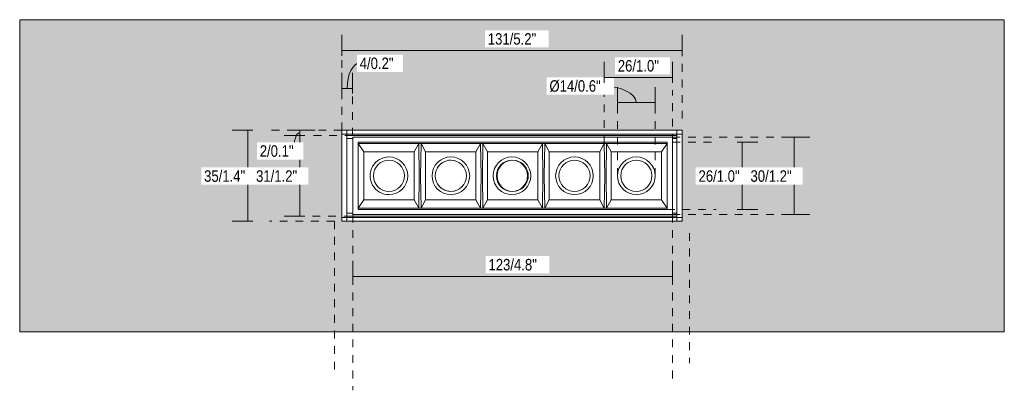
# Model space of a CAD drawing. Header units: millimetres. Extents: x -6769 to -5415, y 218 to 6644.
# Tile 1 of 4: x -6769 to -6390, y 218 to 360. Entities that reach past the tile are written whole.
import ezdxf

# ---------------------------------------------------------------- set-up
doc = ezdxf.new("R2010")
doc.units = ezdxf.units.MM
doc.linetypes.add('Dash', pattern=[6, 3, -3])
doc.layers.add('A-ANNO-DIMS', color=7, linetype='Continuous', lineweight=9, true_color=0x5b5b5b)
for name, color, linetype, lineweight in [('A-ANNO-DIMS-2', 7, 'Continuous', 9), ('A-DETL-GENF', 7, 'Continuous', 9), ('E-LITE-EQPM', 7, 'Continuous', 20)]:
    doc.layers.add(name, color=color, linetype=linetype, lineweight=lineweight)
doc.styles.add('Arial Narrow', font='ARIALN.TTF', dxfattribs={"height": 4.4})
doc.dimstyles.new('FARO_-_2_2mm_Arial_Narrow_mm_Inch_Left_H', dxfattribs={"dimscale": 304.8, "dimtxt": 4.503096, "dimasz": 0, "dimexe": 0.019685, "dimexo": 0.0625, "dimgap": 0.003281, "dimtad": 3, "dimtih": 1, "dimtoh": 1, "dimdec": 0, "dimzin": 0, "dimdsep": 46, "dimtxsty": 'Arial Narrow', "dimblk1": 'NONE', "dimblk2": 'NONE', "dimsah": 1, "dimcen": 0.09, "dimadec": 0, "dimazin": 0, "dimtfac": 1, "dimtdec": 4, "dimtix": 1, "dimtmove": 0, "dimatfit": 3, "dimfxl": 0.006562, "dimfxlon": 1, "dimtvp": 1, "dimtfill": 1, "dimtolj": 1, "dimtzin": 0, "dimarcsym": 2})
doc.dimstyles.new('FARO_-_2_2mm_Arial_Narrow_mm_Inch_Left_H_1', dxfattribs={"dimscale": 304.8, "dimtxt": 4.503096, "dimasz": 0, "dimexe": 0.019685, "dimexo": 0.0625, "dimgap": 0.003281, "dimtad": 3, "dimtih": 1, "dimtoh": 1, "dimdec": 0, "dimzin": 0, "dimdsep": 46, "dimtxsty": 'Arial Narrow', "dimblk1": 'NONE', "dimblk2": 'NONE', "dimsah": 1, "dimcen": 0.09, "dimadec": 0, "dimazin": 0, "dimtfac": 1, "dimtdec": 4, "dimtix": 1, "dimtmove": 1, "dimatfit": 3, "dimfxl": 0.006562, "dimfxlon": 1, "dimtvp": 1, "dimtfill": 1, "dimtolj": 1, "dimtzin": 0, "dimarcsym": 2})

# ---------------------------------------------------------------- blocks, each defined once
blk = doc.blocks.new('43706_GLB - 43701 TROOP-3 white recessed lamp-652124-Alzado_PDF')
at = {"layer": 'E-LITE-EQPM'}
for p, q in [((-6643, 316), (-6645, 316)), ((-6643, 316), (-6643, 317.48)), ((-6643, 317.48), (-6643, 316)), ((-6643, 315.5), (-6643, 316)), ((-6643, 316), (-6516, 316)), ((-6643, 316), (-6643, 300)), ((-6643, 315.5), (-6516, 315.5)), ((-6640.74, 314.9), (-6640.74, 285.1)), ((-6517.74, 314.9), (-6640.74, 314.9)), ((-6517.74, 285.1), (-6517.74, 314.9)), ((-6516, 317.48), (-6516, 316)), ((-6516, 316), (-6516, 317.48)), ((-6516, 316), (-6516, 315.5)), ((-6516, 300), (-6516, 316)), ((-6514, 316), (-6516, 316)), ((-6640.74, 314.3), (-6643, 314.3)), ((-6638.74, 287.1), (-6638.74, 312.9)), ((-6638.74, 312.9), (-6519.74, 312.9)), ((-6636.53, 309.25), (-6638.74, 312.4)), ((-6615.39, 312.4), (-6638.74, 312.4)), ((-6617.15, 309.25), (-6615.39, 312.4)), ((-6614.49, 312.4), (-6615.39, 312.4)), ((-6591.59, 312.4), (-6614.49, 312.4)), ((-6614.49, 312.4), (-6612.73, 309.25)), ((-6591.59, 312.4), (-6593.35, 309.25)), ((-6590.69, 312.4), (-6591.59, 312.4)), ((-6588.93, 309.25), (-6590.69, 312.4)), ((-6567.79, 312.4), (-6590.69, 312.4)), ((-6567.79, 312.4), (-6569.55, 309.25)), ((-6566.89, 312.4), (-6567.79, 312.4)), ((-6565.13, 309.25), (-6566.89, 312.4)), ((-6543.99, 312.4), (-6566.89, 312.4)), ((-6545.75, 309.25), (-6543.99, 312.4)), ((-6543.09, 312.4), (-6543.99, 312.4)), ((-6519.74, 312.4), (-6543.09, 312.4)), ((-6543.09, 312.4), (-6541.33, 309.25)), ((-6519.74, 312.4), (-6521.94, 309.25)), ((-6519.74, 312.9), (-6519.74, 287.1)), ((-6516, 314.3), (-6517.74, 314.3)), ((-6636.53, 309.25), (-6636.53, 290.75)), ((-6617.15, 309.25), (-6636.53, 309.25)), ((-6617.15, 290.75), (-6617.15, 309.25)), ((-6593.35, 309.25), (-6612.73, 309.25)), ((-6612.73, 309.25), (-6612.73, 290.75)), ((-6593.35, 309.25), (-6593.35, 290.75)), ((-6588.93, 290.75), (-6588.93, 309.25)), ((-6569.55, 309.25), (-6588.93, 309.25)), ((-6569.55, 309.25), (-6569.55, 290.75)), ((-6565.13, 290.75), (-6565.13, 309.25)), ((-6545.75, 309.25), (-6565.13, 309.25)), ((-6545.75, 290.75), (-6545.75, 309.25)), ((-6521.94, 309.25), (-6541.33, 309.25)), ((-6541.33, 309.25), (-6541.33, 290.75)), ((-6521.94, 290.75), (-6521.94, 309.25)), ((-6643, 300), (-6643, 284)), ((-6516, 284), (-6516, 300)), ((-6638.74, 287.6), (-6636.53, 290.75)), ((-6636.53, 290.75), (-6617.15, 290.75)), ((-6615.39, 287.6), (-6617.15, 290.75)), ((-6612.73, 290.75), (-6614.49, 287.6)), ((-6612.73, 290.75), (-6593.35, 290.75)), ((-6593.35, 290.75), (-6591.59, 287.6)), ((-6590.69, 287.6), (-6588.93, 290.75)), ((-6588.93, 290.75), (-6569.55, 290.75)), ((-6569.55, 290.75), (-6567.79, 287.6)), ((-6566.89, 287.6), (-6565.13, 290.75)), ((-6565.13, 290.75), (-6545.75, 290.75)), ((-6543.99, 287.6), (-6545.75, 290.75)), ((-6541.33, 290.75), (-6543.09, 287.6)), ((-6541.33, 290.75), (-6521.94, 290.75)), ((-6521.94, 290.75), (-6519.74, 287.6)), ((-6640.74, 285.7), (-6643, 285.7)), ((-6643, 284), (-6643, 284.5)), ((-6516, 284.5), (-6643, 284.5)), ((-6640.74, 285.1), (-6517.74, 285.1)), ((-6638.74, 287.6), (-6615.39, 287.6)), ((-6519.74, 287.1), (-6638.74, 287.1)), ((-6615.39, 287.6), (-6614.49, 287.6)), ((-6614.49, 287.6), (-6591.59, 287.6)), ((-6591.59, 287.6), (-6590.69, 287.6)), ((-6590.69, 287.6), (-6567.79, 287.6)), ((-6567.79, 287.6), (-6566.89, 287.6)), ((-6566.89, 287.6), (-6543.99, 287.6)), ((-6543.99, 287.6), (-6543.09, 287.6)), ((-6543.09, 287.6), (-6519.74, 287.6)), ((-6516, 285.7), (-6517.74, 285.7)), ((-6516, 284.5), (-6516, 284)), ((-6643, 284), (-6645, 284)), ((-6643, 282.52), (-6643, 284)), ((-6516, 284), (-6643, 284)), ((-6643, 284), (-6643, 282.52)), ((-6516, 284), (-6516, 282.52)), ((-6516, 282.52), (-6516, 284)), ((-6514, 284), (-6516, 284))]:
    blk.add_line(p, q, dxfattribs=at)
at = {"layer": 'E-LITE-EQPM', "flags": 128}
for points in [[(-6615.39, 312.4), (-6615.18, 300), (-6615.39, 287.6)], [(-6614.49, 287.6), (-6614.7, 300), (-6614.49, 312.4)], [(-6591.59, 287.6), (-6591.38, 300), (-6591.59, 312.4)], [(-6590.69, 312.4), (-6590.9, 300), (-6590.69, 287.6)], [(-6567.79, 287.6), (-6567.58, 300), (-6567.79, 312.4)], [(-6566.89, 312.4), (-6567.1, 300), (-6566.89, 287.6)], [(-6543.99, 312.4), (-6543.78, 300), (-6543.99, 287.6)], [(-6543.09, 287.6), (-6543.3, 300), (-6543.09, 312.4)]]:
    blk.add_lwpolyline(points, dxfattribs=at)
at = {"layer": 'E-LITE-EQPM'}
for centre, radius, start, end in [((-6626.84, 300), 7.25, 90, 149.9997), ((-6626.84, 300), 7.25, 270, 90), ((-6603.01, 300), 7.25, 90, 270), ((-6603.01, 300), 7.25, 270, 90), ((-6579.5, 300), 7.25, 90, 270), ((-6579.5, 300), 7.25, 270, 90), ((-6555.44, 300), 7.25, 90, 270), ((-6555.44, 300), 7.25, 270, 90), ((-6531.64, 300), 7.25, 90, 270), ((-6531.64, 300), 7.25, 270, 90), ((-6626.84, 300), 7.25, 150, 210), ((-6626.84, 300), 6, 90, 270), ((-6626.84, 300), 6, 90, 270), ((-6626.84, 300), 6, 270, 90), ((-6626.84, 300), 6, 270, 90), ((-6603.01, 300), 6, 90, 270), ((-6603.04, 300), 6, 90, 150), ((-6603.04, 300), 6, 270, 90), ((-6603.01, 300), 6, 270, 90), ((-6579.5, 300), 6, 90, 270), ((-6579.24, 300), 6, 90, 270), ((-6579.5, 300), 6, 270, 90), ((-6579.24, 300), 6, 282.5099, 77.4901), ((-6555.44, 300), 6, 90, 270), ((-6555.44, 300), 6, 90, 270), ((-6555.44, 300), 6, 270, 90), ((-6555.44, 300), 6, 270, 90), ((-6531.64, 300), 6, 90, 270), ((-6531.64, 300), 6, 90, 270), ((-6531.64, 300), 6, 270, 90), ((-6531.64, 300), 6, 270, 90), ((-6626.84, 300), 7.25, 210.0003, 270), ((-6603.04, 300), 6, 210, 270)]:
    blk.add_arc(centre, radius, start, end, dxfattribs=at)
blk = doc.blocks.new('DIMBLOCK1-Alzado_PDF')
at = {"layer": 'A-ANNO-DIMS-2', "color": 251, "true_color": 0x5b5b5b}
for p, q in [((-6659.18, 315.5), (-6667.18, 315.5)), ((-6661.18, 315.5), (-6661.18, 284.5)), ((-6661.18, 315.5), (-6659.18, 315.5)), ((-6659.18, 284.5), (-6667.18, 284.5)), ((-6661.18, 284.5), (-6659.18, 284.5))]:
    blk.add_line(p, q, dxfattribs=at)
at = {"layer": 'A-ANNO-DIMS-2', "color": 0, "insert": (-6677.97, 302.11), "char_height": 4.4, "width": 18.9559, "attachment_point": 1, "line_spacing_factor": 0.974696, "style": 'Arial Narrow', "bg_fill": 3, "box_fill_scale": 1.25, "bg_fill_color": 256, "bg_fill_true_color": 13158600, "bg_fill_transparency": 0}
blk.add_mtext('31/1.2"', dxfattribs=at)
blk = doc.blocks.new('_None')
blk = doc.blocks.new('DIMBLOCK2-Alzado_PDF')
at = {"layer": 'A-ANNO-DIMS-2', "color": 251, "true_color": 0x5b5b5b}
for p, q in [((-6679.18, 317.48), (-6687.18, 317.48)), ((-6681.18, 317.48), (-6681.18, 282.52)), ((-6681.18, 317.48), (-6679.18, 317.48)), ((-6679.18, 282.52), (-6687.18, 282.52)), ((-6681.18, 282.52), (-6679.18, 282.52))]:
    blk.add_line(p, q, dxfattribs=at)
at = {"layer": 'A-ANNO-DIMS-2', "color": 0, "insert": (-6697.97, 302.11), "char_height": 4.4, "width": 18.9559, "attachment_point": 1, "line_spacing_factor": 0.974696, "style": 'Arial Narrow', "bg_fill": 3, "box_fill_scale": 1.25, "bg_fill_color": 256, "bg_fill_true_color": 13158600, "bg_fill_transparency": 0}
blk.add_mtext('35/1.4"', dxfattribs=at)
blk = doc.blocks.new('DIMBLOCK3-Alzado_PDF')
at = {"layer": 'A-ANNO-DIMS-2', "color": 251, "true_color": 0x5b5b5b}
for p, q in [((-6659.18, 315.5), (-6667.18, 315.5)), ((-6661.18, 317.48), (-6663.18, 317.48)), ((-6661.68, 317.48), (-6655.18, 317.48)), ((-6661.18, 317.48), (-6661.18, 315.5)), ((-6661.18, 315.5), (-6659.18, 315.5))]:
    blk.add_line(p, q, dxfattribs=at)
blk.add_ellipse((-6661.18, 309.62), major_axis=(0, 6.87), ratio=0.345423, start_param=0, end_param=1.570796, dxfattribs=at)
at = {"layer": 'A-ANNO-DIMS-2', "color": 0, "insert": (-6676.56, 311.73), "char_height": 4.4, "width": 15.6107, "attachment_point": 1, "line_spacing_factor": 0.974696, "style": 'Arial Narrow', "bg_fill": 3, "box_fill_scale": 1.25, "bg_fill_color": 256, "bg_fill_true_color": 13158600, "bg_fill_transparency": 0}
blk.add_mtext('2/0.1"', dxfattribs=at)
blk = doc.blocks.new('DIMBLOCK4-Alzado_PDF')
at = {"layer": 'A-ANNO-DIMS-2', "color": 251, "true_color": 0x5b5b5b}
for p, q in [((-6645, 333.12), (-6645, 339.62)), ((-6640.85, 333.12), (-6640.85, 339.62)), ((-6645, 333.62), (-6640.85, 333.62)), ((-6645, 333.62), (-6645, 331.62)), ((-6640.85, 333.62), (-6640.85, 331.62))]:
    blk.add_line(p, q, dxfattribs=at)
blk.add_ellipse((-6638.09, 333.62), major_axis=(0, 9.71), ratio=0.497296, start_param=0, end_param=1.570796, dxfattribs=at)
at = {"layer": 'A-ANNO-DIMS-2', "color": 0, "insert": (-6638.09, 345.44), "char_height": 4.4, "width": 15.6107, "attachment_point": 1, "line_spacing_factor": 0.974696, "style": 'Arial Narrow', "bg_fill": 3, "box_fill_scale": 1.25, "bg_fill_color": 256, "bg_fill_true_color": 13158600, "bg_fill_transparency": 0}
blk.add_mtext('4/0.2"', dxfattribs=at)
blk = doc.blocks.new('DIMBLOCK5-Alzado_PDF')
at = {"layer": 'A-ANNO-DIMS-2', "color": 251, "true_color": 0x5b5b5b}
for p, q in [((-6645, 347.63), (-6645, 354.13)), ((-6514, 347.63), (-6514, 354.13)), ((-6645, 348.13), (-6514, 348.13)), ((-6645, 348.13), (-6645, 346.13)), ((-6514, 348.13), (-6514, 346.13))]:
    blk.add_line(p, q, dxfattribs=at)
at = {"layer": 'A-ANNO-DIMS-2', "color": 0, "insert": (-6588.79, 354.82), "char_height": 4.4, "width": 22.301, "attachment_point": 1, "line_spacing_factor": 0.974696, "style": 'Arial Narrow', "bg_fill": 3, "box_fill_scale": 1.25, "bg_fill_color": 256, "bg_fill_true_color": 13158600, "bg_fill_transparency": 0}
blk.add_mtext('131/5.2"', dxfattribs=at)
blk = doc.blocks.new('DIMBLOCK6-Alzado_PDF')
at = {"layer": 'A-ANNO-DIMS-2', "color": 251, "true_color": 0x5b5b5b}
for p, q in [((-6538.89, 326.13), (-6538.89, 334.13)), ((-6524.4, 326.13), (-6524.4, 334.13)), ((-6538.89, 328.13), (-6524.4, 328.13)), ((-6538.89, 328.13), (-6538.89, 326.13)), ((-6524.4, 328.13), (-6524.4, 326.13))]:
    blk.add_line(p, q, dxfattribs=at)
blk.add_ellipse((-6545.34, 328.13), major_axis=(13.69, 0), ratio=0.473453, start_param=0, end_param=1.570796, dxfattribs=at)
at = {"layer": 'A-ANNO-DIMS-2', "color": 0, "insert": (-6565.07, 336.73), "char_height": 4.4, "width": 23.6734, "attachment_point": 1, "line_spacing_factor": 0.974696, "style": 'Arial Narrow', "bg_fill": 3, "box_fill_scale": 1.25, "bg_fill_color": 256, "bg_fill_true_color": 13158600, "bg_fill_transparency": 0}
blk.add_mtext('Ø14/0.6"', dxfattribs=at)
blk = doc.blocks.new('DIMBLOCK7-Alzado_PDF')
at = {"layer": 'A-ANNO-DIMS-2', "color": 251, "true_color": 0x5b5b5b}
for p, q in [((-6543.99, 335.79), (-6543.99, 343.79)), ((-6517.74, 335.79), (-6517.74, 343.79)), ((-6543.99, 337.79), (-6517.74, 337.79)), ((-6543.99, 337.79), (-6543.99, 335.79)), ((-6517.74, 337.79), (-6517.74, 335.79))]:
    blk.add_line(p, q, dxfattribs=at)
at = {"layer": 'A-ANNO-DIMS-2', "color": 0, "insert": (-6538.76, 344.48), "char_height": 4.4, "width": 18.9559, "attachment_point": 1, "line_spacing_factor": 0.974696, "style": 'Arial Narrow', "bg_fill": 3, "box_fill_scale": 1.25, "bg_fill_color": 256, "bg_fill_true_color": 13158600, "bg_fill_transparency": 0}
blk.add_mtext('26/1.0"', dxfattribs=at)
blk = doc.blocks.new('DIMBLOCK8-Alzado_PDF')
at = {"layer": 'A-ANNO-DIMS-2', "color": 251, "true_color": 0x5b5b5b}
for p, q in [((-6492.9, 312.9), (-6484.9, 312.9)), ((-6490.9, 312.9), (-6492.9, 312.9)), ((-6490.9, 287.1), (-6490.9, 312.9)), ((-6492.9, 287.1), (-6484.9, 287.1)), ((-6490.9, 287.1), (-6492.9, 287.1))]:
    blk.add_line(p, q, dxfattribs=at)
at = {"layer": 'A-ANNO-DIMS-2', "color": 0, "insert": (-6507.7, 302.11), "char_height": 4.4, "width": 18.9559, "attachment_point": 1, "line_spacing_factor": 0.974696, "style": 'Arial Narrow', "bg_fill": 3, "box_fill_scale": 1.25, "bg_fill_color": 256, "bg_fill_true_color": 13158600, "bg_fill_transparency": 0}
blk.add_mtext('26/1.0"', dxfattribs=at)
blk = doc.blocks.new('DIMBLOCK9-Alzado_PDF')
at = {"layer": 'A-ANNO-DIMS-2', "color": 251, "true_color": 0x5b5b5b}
for p, q in [((-6472.9, 314.9), (-6464.9, 314.9)), ((-6470.9, 314.9), (-6472.9, 314.9)), ((-6470.9, 285.1), (-6470.9, 314.9)), ((-6472.9, 285.1), (-6464.9, 285.1)), ((-6470.9, 285.1), (-6472.9, 285.1))]:
    blk.add_line(p, q, dxfattribs=at)
at = {"layer": 'A-ANNO-DIMS-2', "color": 0, "insert": (-6487.7, 302.11), "char_height": 4.4, "width": 18.9559, "attachment_point": 1, "line_spacing_factor": 0.974696, "style": 'Arial Narrow', "bg_fill": 3, "box_fill_scale": 1.25, "bg_fill_color": 256, "bg_fill_true_color": 13158600, "bg_fill_transparency": 0}
blk.add_mtext('30/1.2"', dxfattribs=at)
blk = doc.blocks.new('DIMBLOCK10-Alzado_PDF')
at = {"layer": 'A-ANNO-DIMS-2', "color": 251, "true_color": 0x5b5b5b}
for p, q in [((-6640.74, 260.85), (-6640.74, 267.35)), ((-6517.74, 260.85), (-6517.74, 267.35)), ((-6640.74, 261.35), (-6517.74, 261.35)), ((-6640.74, 261.35), (-6640.74, 259.35)), ((-6517.74, 261.35), (-6517.74, 259.35))]:
    blk.add_line(p, q, dxfattribs=at)
at = {"layer": 'A-ANNO-DIMS-2', "color": 0, "insert": (-6588.53, 268.04), "char_height": 4.4, "width": 22.301, "attachment_point": 1, "line_spacing_factor": 0.974696, "style": 'Arial Narrow', "bg_fill": 3, "box_fill_scale": 1.25, "bg_fill_color": 256, "bg_fill_true_color": 13158600, "bg_fill_transparency": 0}
blk.add_mtext('123/4.8"', dxfattribs=at)

msp = doc.modelspace()

# ---------------------------------------------------------------- hatches: boundary and pattern name
at = {"layer": 'A-DETL-GENF', "true_color": 0xf0f0f0}
h = msp.add_hatch(color=7, dxfattribs=at)
h.paths.add_polyline_path([(-6675.51, 240), (-6390.04, 240), (-6390.04, 360), (-6768.94, 360), (-6768.94, 240)])
h.paths.add_polyline_path([(-6515.01, 282.52), (-6645, 282.52), (-6645, 317.48), (-6514, 317.48), (-6514, 282.52)])

# ---------------------------------------------------------------- linework, layer by layer
at = {"layer": 'A-ANNO-DIMS'}
for p, q in [((-6768.94, 360), (-6768.94, 317.35)), ((-6390.04, 360), (-6768.94, 360)), ((-6390.04, 240), (-6390.04, 360)), ((-6768.94, 317.35), (-6768.94, 240)), ((-6768.94, 240), (-6390.04, 240))]:
    msp.add_line(p, q, dxfattribs=at)
at = {"layer": 'A-ANNO-DIMS', "color": 254, "linetype": 'Dash', "true_color": 0xd2d2d2}
for p, q in [((-6645, 317.48), (-6645, 352)), ((-6514, 322), (-6514, 352)), ((-6640.85, 315.5), (-6640.85, 335.4)), ((-6543.99, 312.4), (-6543.99, 332.9)), ((-6517.74, 312.9), (-6517.74, 332.9)), ((-6538.89, 300), (-6538.89, 327.59)), ((-6524.4, 300), (-6524.4, 327.59)), ((-6645, 317.48), (-6672.85, 317.48)), ((-6640.85, 315.5), (-6658.22, 315.5)), ((-6517.74, 314.9), (-6472.89, 314.9)), ((-6517.74, 312.9), (-6500.94, 312.9)), ((-6641.25, 284.5), (-6657.87, 284.5)), ((-6640.74, 285.1), (-6640.74, 217.56)), ((-6519.89, 287.1), (-6500.94, 287.1)), ((-6517.74, 285.1), (-6517.74, 220.1)), ((-6517.74, 285.1), (-6472.89, 285.1)), ((-6647.85, 282.52), (-6672.85, 282.52)), ((-6647.85, 282.52), (-6647.85, 223)), ((-6511.15, 278), (-6511.15, 228))]:
    msp.add_line(p, q, dxfattribs=at)
at = {"layer": 'E-LITE-EQPM'}
for p, q in [((-6645, 282.52), (-6645, 317.48)), ((-6645, 317.48), (-6514, 317.48)), ((-6514, 317.48), (-6514, 282.52)), ((-6514, 282.52), (-6645, 282.52))]:
    msp.add_line(p, q, dxfattribs=at)

# ---------------------------------------------------------------- block references
msp.add_blockref('43706_GLB - 43701 TROOP-3 white recessed lamp-652124-Alzado_PDF', (0, 0), dxfattribs=at)

# ---------------------------------------------------------------- next in the draw order: dimensions: what is measured, and where the dimension line sits
at = {"layer": 'A-ANNO-DIMS'}
dim = msp.add_linear_dim(base=(-6640.85, 333.62), p1=(-6645, 331.62), p2=(-6640.85, 331.62), dimstyle='FARO_-_2_2mm_Arial_Narrow_mm_Inch_Left_H_1', override={"dimpost": '<>', "dimfxl": 4.15}, dxfattribs=at)
dim.commit()
dim.dimension.update_dxf_attribs({"geometry": 'DIMBLOCK4-Alzado_PDF', "text_midpoint": (-6630.29, 342.51), "dimtype": 160})
dim = msp.add_linear_dim(base=(-6524.4, 328.13), p1=(-6538.89, 326.13), p2=(-6524.4, 326.13), text='Ø<>', dimstyle='FARO_-_2_2mm_Arial_Narrow_mm_Inch_Left_H_1', override={"dimpost": '<>', "dimfxl": 14.498438}, dxfattribs=at)
dim.commit()
dim.dimension.update_dxf_attribs({"geometry": 'DIMBLOCK6-Alzado_PDF', "text_midpoint": (-6553.23, 333.79), "dimtype": 160})
for base, p1, p2, override, picture, middle in [((-6661.18, 284.5), (-6659.18, 315.5), (-6659.18, 284.5), {"dimpost": '<>', "dimfxl": 31}, 'DIMBLOCK1-Alzado_PDF', (-6671.92, 300)), ((-6490.9, 312.9), (-6492.9, 287.1), (-6492.9, 312.9), {"dimpost": '<>', "dimfxl": 25.8}, 'DIMBLOCK8-Alzado_PDF', (-6501.68, 300))]:
    dim = msp.add_linear_dim(base=base, p1=p1, p2=p2, angle=90, dimstyle='FARO_-_2_2mm_Arial_Narrow_mm_Inch_Left_H', override=override, dxfattribs=at)
    dim.commit()
    dim.dimension.update_dxf_attribs({"geometry": picture, "text_midpoint": middle})
dim = msp.add_linear_dim(base=(-6517.74, 261.35), p1=(-6640.74, 259.35), p2=(-6517.74, 259.35), dimstyle='FARO_-_2_2mm_Arial_Narrow_mm_Inch_Left_H', override={"dimpost": '<>', "dimfxl": 123}, dxfattribs=at)
dim.commit()
dim.dimension.update_dxf_attribs({"geometry": 'DIMBLOCK10-Alzado_PDF', "text_midpoint": (-6579.24, 265.2)})

# ---------------------------------------------------------------- next in the draw order: dimensions: what is measured, and where the dimension line sits
dim = msp.add_linear_dim(base=(-6514, 348.13), p1=(-6645, 346.13), p2=(-6514, 346.13), dimstyle='FARO_-_2_2mm_Arial_Narrow_mm_Inch_Left_H', override={"dimpost": '<>', "dimfxl": 131}, dxfattribs=at)
dim.commit()
dim.dimension.update_dxf_attribs({"geometry": 'DIMBLOCK5-Alzado_PDF', "text_midpoint": (-6579.5, 351.98)})
for base, p1, p2, override, picture, middle in [((-6681.18, 282.52), (-6679.18, 317.48), (-6679.18, 282.52), {"dimpost": '<>', "dimfxl": 34.958609}, 'DIMBLOCK2-Alzado_PDF', (-6691.92, 300)), ((-6470.9, 314.9), (-6472.9, 285.1), (-6472.9, 314.9), {"dimpost": '<>', "dimfxl": 29.8}, 'DIMBLOCK9-Alzado_PDF', (-6481.65, 300))]:
    dim = msp.add_linear_dim(base=base, p1=p1, p2=p2, angle=90, dimstyle='FARO_-_2_2mm_Arial_Narrow_mm_Inch_Left_H', override=override, dxfattribs=at)
    dim.commit()
    dim.dimension.update_dxf_attribs({"geometry": picture, "text_midpoint": middle})

# ---------------------------------------------------------------- next in the draw order: dimensions: what is measured, and where the dimension line sits
dim = msp.add_linear_dim(base=(-6517.74, 337.79), p1=(-6543.99, 335.79), p2=(-6517.74, 335.79), dimstyle='FARO_-_2_2mm_Arial_Narrow_mm_Inch_Left_H', override={"dimpost": '<>', "dimfxl": 26.249777}, dxfattribs=at)
dim.commit()
dim.dimension.update_dxf_attribs({"geometry": 'DIMBLOCK7-Alzado_PDF', "text_midpoint": (-6530.86, 341.64)})
dim = msp.add_linear_dim(base=(-6661.18, 315.5), p1=(-6663.18, 317.48), p2=(-6659.18, 315.5), angle=90, dimstyle='FARO_-_2_2mm_Arial_Narrow_mm_Inch_Left_H_1', override={"dimtih": 1, "dimtoh": 1, "dimpost": '<>', "dimfxl": 4.462919}, dxfattribs=at)
dim.commit()
dim.dimension.update_dxf_attribs({"geometry": 'DIMBLOCK3-Alzado_PDF', "text_midpoint": (-6668.75, 308.8), "dimtype": 160})

doc.saveas('drawing.dxf')
